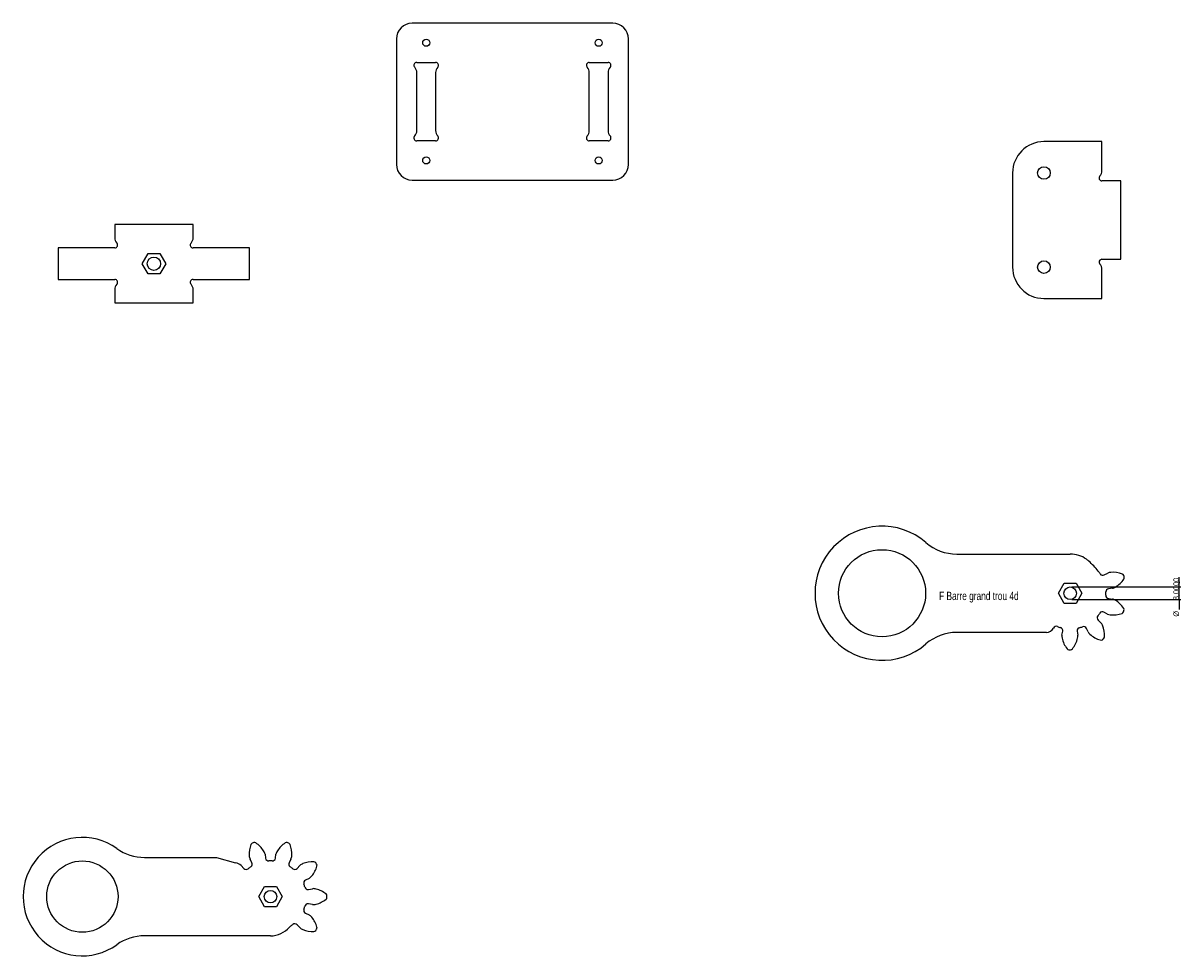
# Model space of a CAD drawing. Header units: millimetres. Extents: x -74 to 980, y -541 to 701.
# Tile 3 of 3: x 242 to 980, y 106 to 701. Entities that reach past the tile are written whole.
import ezdxf

# ---------------------------------------------------------------- set-up
doc = ezdxf.new("R2010")
doc.units = ezdxf.units.MM
doc.layers.add('SLD-0', color=179, linetype='Continuous')
doc.styles.add('SLDTEXTSTYLE2', font='TXT', dxfattribs={"width": 0.75})
doc.styles.add('SLDTEXTSTYLE3', font='TXT', dxfattribs={"width": 0.96})
doc.dimstyles.new('SLDDIMSTYLE0', dxfattribs={"dimtxt": 3.5, "dimasz": 3.302, "dimexe": 0, "dimexo": 0.0625, "dimgap": 0.875, "dimtad": 1, "dimdec": 4, "dimrnd": 1e-09, "dimzin": 12, "dimdsep": 46, "dimtxsty": 'SLDTEXTSTYLE2', "dimblk1": 'NONE', "dimblk2": 'NONE', "dimsah": 1, "dimcen": 0.09, "dimadec": 0, "dimazin": 3, "dimtfac": 1, "dimtdec": 4, "dimtofl": 0, "dimtmove": 0, "dimatfit": 3, "dimldrblk": 'NONE', "dimfxl": 1, "dimfrac": 2, "dimtolj": 1, "dimtzin": 12, "dimarcsym": 0})

# ---------------------------------------------------------------- blocks, each defined once
blk = doc.blocks.new('_D')
at = {"layer": 'SLD-0'}
for p, q in [((979.15, 341.51), (979.15, 347.86)), ((910.59, 341.51), (980.15, 341.51)), ((979.15, 333.51), (979.15, 341.51)), ((910.59, 333.51), (980.15, 333.51)), ((979.15, 333.51), (979.15, 327.16))]:
    blk.add_line(p, q, dxfattribs=at)
for points in [[(979.15, 341.51), (979.66, 344.81), (978.65, 344.81)], [(979.15, 333.51), (978.65, 330.21), (979.66, 330.21)]]:
    blk.add_solid(points, dxfattribs=at)
at = {"layer": 'SLD-0', "char_height": 3.5, "attachment_point": 1, "rotation": 90, "style": 'SLDTEXTSTYLE3'}
for s, insert in [('8,0000', (975.38, 333.14)), ('%%c', (975.43, 322.61))]:
    blk.add_mtext(s, dxfattribs=dict(at, insert=insert))
blk = doc.blocks.new('_None')

msp = doc.modelspace()

# ---------------------------------------------------------------- linework, layer by layer
at = {"layer": 'SLD-0'}
for p, q in [((617.86461, 700.90535), (489.86461, 700.90535)), ((479.86461, 690.90535), (479.86461, 610.90535)), ((627.86461, 610.90535), (627.86461, 690.90535)), ((492.86461, 675.90535), (504.86461, 675.90535)), ((602.86461, 675.90535), (614.86461, 675.90535)), ((492.86461, 632.4375), (492.86461, 669.3732)), ((504.86461, 669.3732), (504.86461, 632.4375)), ((602.86461, 632.4375), (602.86461, 669.3732)), ((614.86461, 669.3732), (614.86461, 632.4375)), ((504.86461, 625.90535), (492.86461, 625.90535)), ((614.86461, 625.90535), (602.86461, 625.90535)), ((929.83088, 625.40429), (892.83088, 625.40429)), ((929.83088, 606.93644), (929.83088, 625.40429)), ((489.86461, 600.90535), (617.86461, 600.90535)), ((872.83088, 605.40429), (872.83088, 545.40429)), ((941.83088, 600.40429), (929.83088, 600.40429)), ((941.83088, 550.40429), (941.83088, 600.40429)), ((350.2096, 572.59679), (300.2096, 572.59679)), ((300.2096, 572.59679), (300.2096, 564.12894)), ((350.2096, 564.12894), (350.2096, 572.59679)), ((300.2096, 557.59679), (264.2096, 557.59679)), ((264.2096, 557.59679), (264.2096, 537.59679)), ((317.70404, 547.59679), (321.45682, 554.09679)), ((321.45682, 554.09679), (328.96237, 554.09679)), ((328.96237, 554.09679), (332.71515, 547.59679)), ((386.2096, 557.59679), (350.2096, 557.59679)), ((386.2096, 537.59679), (386.2096, 557.59679)), ((321.45682, 541.09679), (317.70404, 547.59679)), ((332.71515, 547.59679), (328.96237, 541.09679)), ((929.83088, 550.40429), (941.83088, 550.40429)), ((328.96237, 541.09679), (321.45682, 541.09679)), ((929.83088, 525.40429), (929.83088, 543.87215)), ((264.2096, 537.59679), (300.2096, 537.59679)), ((350.2096, 537.59679), (386.2096, 537.59679)), ((300.2096, 531.06465), (300.2096, 522.59679)), ((350.2096, 522.59679), (350.2096, 531.06465)), ((892.83088, 525.40429), (929.83088, 525.40429)), ((300.2096, 522.59679), (350.2096, 522.59679)), ((902.08264, 337.51192), (905.83542, 344.01193)), ((905.83542, 344.01193), (913.34097, 344.01193)), ((913.34097, 344.01193), (917.09375, 337.51192)), ((905.83542, 331.01192), (902.08264, 337.51192)), ((917.09375, 337.51192), (913.34097, 331.01192)), ((913.34097, 331.01192), (905.83542, 331.01192)), ((392.03968, 144.12846), (395.79246, 150.62846)), ((395.79246, 150.62846), (403.29801, 150.62846)), ((403.29801, 150.62846), (407.05079, 144.12846)), ((395.79246, 137.62846), (392.03968, 144.12846)), ((407.05079, 144.12846), (403.29801, 137.62846)), ((403.29801, 137.62846), (395.79246, 137.62846))]:
    msp.add_line(p, q, dxfattribs=at)
at = {"layer": 'SLD-0', "linetype": 'Continuous'}
for p, q in [((837.20712, 362.51193), (909.58819, 362.51193)), ((931.32357, 349.17604), (933.54624, 350.36752)), ((936.58715, 340.72301), (934.08304, 340.42414)), ((934.02848, 334.17265), (936.52699, 333.83013)), ((933.31823, 324.24016), (931.1167, 325.47025)), ((927.39803, 320.44476), (929.21804, 318.69906)), ((894.41524, 312.51192), (837.20712, 312.51192)), ((904.29898, 310.84211), (904.78856, 313.31602)), ((913.96482, 313.23594), (914.41115, 310.75387)), ((920.98525, 312.82667), (919.9272, 315.11587)), ((396.09866, 171.09836), (396.41937, 168.59696)), ((402.6711, 168.59696), (402.9918, 171.09836)), ((319.1061, 169.12846), (365.13569, 169.12846)), ((365.13569, 169.12846), (377.19332, 165.69986)), ((380.90439, 163.92173), (382.63414, 162.08655)), ((387.69189, 165.76122), (386.48106, 167.97341)), ((412.60941, 167.97341), (411.39858, 165.76122)), ((416.45633, 162.08655), (418.18608, 163.92173)), ((424.13009, 155.7405), (421.85021, 154.66251)), ((423.7821, 148.71677), (426.26018, 149.18473)), ((421.85021, 133.59441), (424.13009, 132.51642)), ((426.26018, 139.07219), (423.7821, 139.54015)), ((418.18608, 124.33519), (416.45633, 126.17037)), ((399.54523, 119.12846), (319.1061, 119.12846))]:
    msp.add_line(p, q, dxfattribs=at)
at = {"layer": 'SLD-0'}
for centre, radius in [((498.86461, 688.40535), 2.25), ((608.86461, 688.40535), 2.25), ((498.86461, 613.40535), 2.25), ((608.86461, 613.40535), 2.25), ((892.83088, 605.40429), 4), ((325.2096, 547.59679), 4.25), ((892.83088, 545.40429), 4), ((789.58819, 337.51192), 27.75), ((909.58819, 337.51192), 4), ((279.54523, 144.12846), 22.75), ((399.54523, 144.12846), 4)]:
    msp.add_circle(centre, radius, dxfattribs=at)
for centre, radius, start, end in [((489.86461, 690.90535), 10, 90, 180), ((617.86461, 690.90535), 10, 0, 90), ((492.86461, 674.05535), 1.85, 90, 223.11972483), ((487.86461, 669.3732), 5, 0, 43.11972483), ((504.86461, 674.05535), 1.85, 316.88027517, 90), ((509.86461, 669.3732), 5, 136.88027517, 180), ((602.86461, 674.05535), 1.85, 90, 223.11972483), ((597.86461, 669.3732), 5, 0, 43.11972483), ((614.86461, 674.05535), 1.85, 316.88027517, 90), ((619.86461, 669.3732), 5, 136.88027517, 180), ((492.86461, 627.75535), 1.85, 136.88027517, 270), ((487.86461, 632.4375), 5, 316.88027517, 0), ((509.86461, 632.4375), 5, 180, 223.11972483), ((504.86461, 627.75535), 1.85, 270, 43.11972483), ((602.86461, 627.75535), 1.85, 136.88027517, 270), ((597.86461, 632.4375), 5, 316.88027517, 0), ((619.86461, 632.4375), 5, 180, 223.11972483), ((614.86461, 627.75535), 1.85, 270, 43.11972483), ((892.83088, 605.40429), 20, 90, 180), ((489.86461, 610.90535), 10, 180, 270), ((617.86461, 610.90535), 10, 270, 0), ((924.83088, 606.93644), 5, 316.88027517, 0), ((929.83088, 602.25429), 1.85, 136.88027517, 270), ((305.2096, 564.12894), 5, 180, 223.11972483), ((345.2096, 564.12894), 5, 316.88027517, 0), ((300.2096, 559.44679), 1.85, 270, 43.11972483), ((350.2096, 559.44679), 1.85, 136.88027517, 270), ((929.83088, 548.55429), 1.85, 90, 223.11972483), ((924.83088, 543.87215), 5, 0, 43.11972483), ((892.83088, 545.40429), 20, 180, 270), ((300.2096, 535.74679), 1.85, 316.88027517, 90), ((305.2096, 531.06465), 5, 136.88027517, 180), ((350.2096, 535.74679), 1.85, 90, 223.11972483), ((345.2096, 531.06465), 5, 0, 43.11972483)]:
    msp.add_arc(centre, radius, start, end, dxfattribs=at)
at = {"layer": 'SLD-0', "linetype": 'Continuous'}
for centre, radius, start, end in [((789.58819, 337.51192), 42.75, 49.11402764, 310.88597236), ((837.20712, 392.51193), 30, 229.11402764, 270), ((909.58819, 344.718), 17.79393, 54.42462946, 90), ((909.58809, 344.71786), 17.7941, 48.31763389, 54.42462946), ((888.24999, 320.75366), 49.88144, 38.14489765, 48.3176339), ((909.58819, 337.51192), 22.7492, 32.85503125, 38.14496875), ((930.37866, 350.93875), 2, 212.85503125, 298.19393282), ((935.89045, 344.86385), 5.98212, 94.57334831, 113.070811), ((936.76798, 333.8933), 16.9877, 69.02285901, 94.57334831), ((942.28656, 348.28684), 1.57249, 19.57849982, 69.02285901), ((909.58819, 337.51192), 36, 16.7031407, 18.2968593), ((942.55336, 347.44064), 1.57249, 325.97714098, 15.42150018), ((934.32005, 338.43824), 2, 96.80606719, 182.14496875), ((935.35063, 346.57594), 5.98212, 281.929189, 300.42665169), ((929.77701, 356.06581), 16.9877, 300.42665169, 325.97714099), ((934.30012, 336.15412), 2, 176.85503124, 262.19393281), ((909.58819, 337.51192), 22.7492, 356.85503125, 2.14496875), ((935.18851, 327.99968), 5.98212, 58.57334831, 77.07081101), ((929.45013, 318.60852), 16.9877, 33.02285901, 58.57334831), ((930.14116, 323.72431), 2, 60.80606718, 146.14496875), ((942.09353, 326.16798), 1.57249, 289.97714099, 339.42150018), ((909.58819, 337.51192), 36, 340.7031407, 342.2968593), ((942.37506, 327.0094), 1.57249, 343.57849983, 33.02285902), ((928.78247, 321.88813), 2, 140.85503125, 226.19393281), ((909.58819, 337.51192), 22.7492, 320.85503125, 326.14496875), ((924.70813, 314.76886), 5.98212, 22.57334831, 41.070811), ((935.75813, 329.70209), 5.98212, 245.929189, 264.42665169), ((936.82699, 340.65565), 16.9877, 264.42665169, 289.97714099), ((837.20712, 282.51192), 30, 90, 130.88597236), ((894.41524, 317.44893), 4.93701, 270, 334.19393282), ((900.66044, 314.42907), 2, 68.85503124, 154.19393282), ((909.58819, 337.51192), 22.7492, 248.85503125, 254.14496875), ((902.8266, 313.70428), 2, 348.80606718, 74.14496875), ((910.24755, 310.20946), 5.98212, 173.929189, 192.42665169), ((915.93325, 313.5899), 2, 104.85503124, 190.19393282), ((908.45244, 310.22513), 5.98212, 346.57334831, 5.070811), ((909.58819, 337.51192), 22.7492, 284.85503125, 290.14496875), ((918.11173, 314.27677), 2, 24.80606718, 110.14496875), ((926.16961, 315.81133), 5.98212, 209.929189, 228.42665169), ((933.47268, 324.04468), 16.9877, 228.42665169, 253.97714099), ((914.54569, 310.54419), 16.9877, 357.02285901, 22.57334831), ((920.9953, 312.57775), 16.9877, 192.42665169, 217.97714099), ((897.74766, 312.78063), 16.9877, 321.02285901, 346.57334831), ((929.21776, 309.22833), 1.57249, 253.97714099, 303.42150018), ((909.58819, 337.51192), 36, 304.7031407, 306.2968593), ((929.9401, 309.74357), 1.57249, 307.57849983, 357.02285902), ((908.84416, 303.09204), 1.57249, 217.97714099, 267.42150018), ((909.58819, 337.51192), 36, 268.7031407, 270.2968593), ((909.7314, 303.0843), 1.57249, 271.57849982, 321.02285902), ((279.54523, 144.12846), 37.75, 54.27296749, 305.72703251), ((402.94915, 171.30519), 17.02066, 159.44353365, 183.38747494), ((388.48907, 176.72784), 1.57724, 110.15782524, 159.44353366), ((399.54523, 144.12846), 36, 107.2031408, 108.7968592), ((389.32843, 177.00057), 1.57724, 56.55646634, 105.84217475), ((380.81733, 164.11412), 17.02066, 32.61252506, 56.55646634), ((418.27314, 164.11412), 17.02066, 123.44353365, 147.38747494), ((409.76204, 177.00057), 1.57724, 74.15782524, 123.44353365), ((399.54523, 144.12846), 36, 71.2031408, 72.7968592), ((410.6014, 176.72784), 1.57724, 20.55646634, 69.84217476), ((396.14132, 171.30519), 17.02066, 356.61252506, 20.55646634), ((319.1061, 199.12846), 30, 234.27296749, 270), ((393.33713, 170.73624), 7.39182, 183.38747494, 201.94819802), ((388.92804, 169.30364), 7.39182, 14.05180198, 32.61252506), ((410.16243, 169.30364), 7.39182, 147.38747494, 165.94819802), ((405.75334, 170.73624), 7.39182, 338.05180198, 356.61252506), ((374.98478, 156.32883), 9.62776, 52.05911111, 76.73867615), ((399.54523, 144.12846), 22.7492, 123.35503158, 128.64496842), ((385.9375, 164.80096), 2, 303.35503158, 28.69393282), ((398.40313, 168.85129), 2, 187.30606719, 272.64496842), ((399.54523, 144.12846), 22.7492, 87.35503158, 92.64496842), ((400.68734, 168.85129), 2, 267.35503158, 352.69393281), ((413.15297, 164.80096), 2, 151.30606719, 236.64496841), ((399.54523, 144.12846), 22.7492, 51.35503158, 56.64496842), ((422.93233, 158.25497), 7.39182, 111.38747494, 129.94819802), ((426.44371, 149.28921), 17.02066, 87.44353366, 111.38747494), ((412.76549, 168.11567), 17.02066, 320.61252506, 344.55646634), ((427.13255, 164.71726), 1.57724, 38.15782524, 87.44353365), ((399.54523, 144.12846), 36, 35.2031408, 36.7968592), ((427.6513, 164.00326), 1.57724, 344.55646635, 33.84217476), ((384.08954, 163.45834), 2, 223.30606719, 308.64496842), ((415.00093, 163.45834), 2, 231.35503159, 316.69393282), ((420.20736, 162.00557), 7.39182, 302.05180198, 320.61252506), ((422.70512, 152.85444), 2, 115.30606719, 200.64496842), ((399.54523, 144.12846), 22.7492, 15.35503158, 20.64496842), ((423.41098, 150.68203), 2, 195.35503158, 280.69393282), ((426.76914, 141.81046), 7.39182, 75.38747494, 93.94819802), ((424.33997, 132.49307), 17.02066, 51.44353366, 75.38747494), ((424.33997, 155.76385), 17.02066, 284.61252506, 308.55646634), ((433.96563, 144.56974), 1.57724, 2.15782524, 51.44353366), ((433.96563, 143.68718), 1.57724, 308.55646635, 357.84217476), ((399.54523, 144.12846), 36, 359.2031408, 0.7968592), ((422.70512, 135.40248), 2, 159.35503158, 244.69393282), ((399.54523, 144.12846), 22.7492, 339.35503158, 344.64496842), ((423.41098, 137.57489), 2, 79.30606719, 164.64496842), ((426.76914, 146.44646), 7.39182, 266.05180198, 284.61252506), ((399.54523, 144.12846), 22.7492, 303.35503158, 308.64496842), ((415.00093, 124.79858), 2, 43.30606719, 128.64496842), ((420.20736, 126.25135), 7.39182, 39.38747494, 57.94819802), ((412.76549, 120.14125), 17.02066, 15.44353366, 39.38747494), ((319.1061, 89.12846), 30, 90, 125.72703251), ((399.54523, 134.92442), 15.79596, 270, 319.87615618), ((413.15297, 123.45596), 2, 123.3550316, 139.87615619), ((422.93233, 130.00195), 7.39182, 230.05180198, 248.61252506), ((426.44371, 138.96771), 17.02066, 248.61252506, 272.55646634), ((427.13255, 123.53965), 1.57724, 272.55646635, 321.84217476), ((399.54523, 144.12846), 36, 323.2031408, 324.7968592), ((427.6513, 124.25366), 1.57724, 326.15782525, 15.44353366)]:
    msp.add_arc(centre, radius, start, end, dxfattribs=at)

# ---------------------------------------------------------------- texts
at = {"layer": 'SLD-0', "insert": (825.96443, 338.44677), "char_height": 5.2916667, "attachment_point": 1, "style": 'SLDTEXTSTYLE2'}
msp.add_mtext('F Barre grand trou 4d', dxfattribs=at)

# ---------------------------------------------------------------- dimensions: what is measured, and where the dimension line sits
at = {"layer": 'SLD-0'}
dim = msp.add_linear_dim(base=(979.15382, 333.51192), p1=(909.58819, 341.51193), p2=(909.58819, 333.51192), angle=90, text='%%c<>', dimstyle='SLDDIMSTYLE0', dxfattribs=at)
dim.commit()
dim.dimension.update_dxf_attribs({"geometry": '_D', "text_midpoint": (979.15382, 337.61546), "dimtype": 160})

doc.saveas('drawing.dxf')
